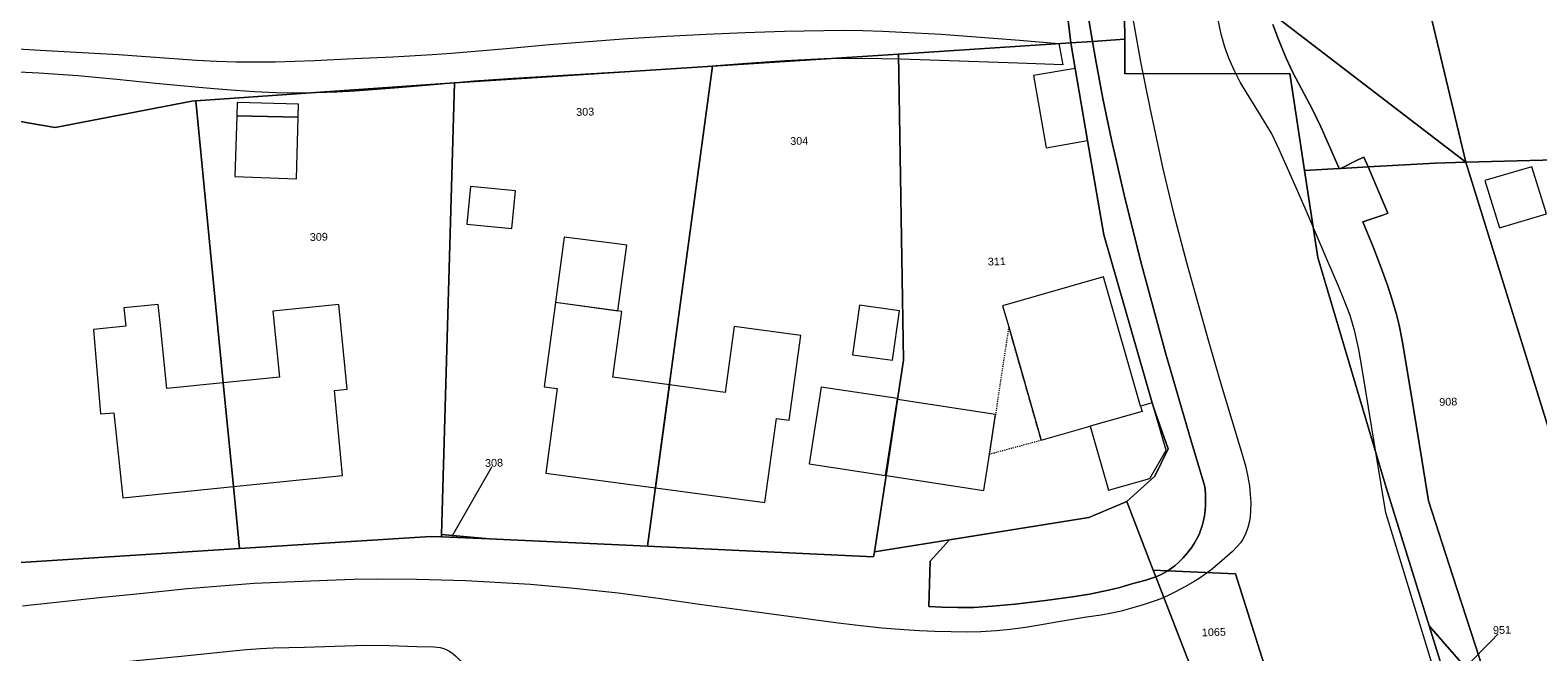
# Model space of a CAD drawing. Header units: millimetres. Extents: x -191 to 81095, y -508122 to 28741.
# Tile 22 of 251: x 4073 to 4209, y 10037 to 10093. Entities that reach past the tile are written whole.
import ezdxf

# ---------------------------------------------------------------- set-up
doc = ezdxf.new("R2010")
doc.units = ezdxf.units.MM
doc.linetypes.add('VE22-087 DB - VST Hervest-Dorsten ALK VA2736$0$1', pattern=[0])
doc.linetypes.add('VE22-087 DB - VST Hervest-Dorsten ALK VA2736$0$3', pattern=[0.26, 0.11, -0.15])
for name, color, linetype, lineweight in [('VE22-087 DB - VST Hervest-Dorsten ALK VA2736$0$AX_Bauteil', 7, 'VE22-087 DB - VST Hervest-Dorsten ALK VA2736$0$1', 18), ('VE22-087 DB - VST Hervest-Dorsten ALK VA2736$0$AX_Flurstueck', 9, 'VE22-087 DB - VST Hervest-Dorsten ALK VA2736$0$1', 18), ('VE22-087 DB - VST Hervest-Dorsten ALK VA2736$0$AX_Gebaeude', 7, 'VE22-087 DB - VST Hervest-Dorsten ALK VA2736$0$1', 18), ('VE22-087 DB - VST Hervest-Dorsten ALK VA2736$0$AX_Gelaendekante', 7, 'VE22-087 DB - VST Hervest-Dorsten ALK VA2736$0$1', 18), ('VE22-087 DB - VST Hervest-Dorsten ALK VA2736$0$AX_SonstigesBauwerkOderSonstigeEinrichtung', 7, 'VE22-087 DB - VST Hervest-Dorsten ALK VA2736$0$1', 18), ('VE22-087 DB - VST Hervest-Dorsten ALK VA2736$0$AX_SportFreizeitUndErholungsflaeche', 7, 'VE22-087 DB - VST Hervest-Dorsten ALK VA2736$0$1', 18), ('VE22-087 DB - VST Hervest-Dorsten ALK VA2736$0$AX_Strassenverkehr', 7, 'VE22-087 DB - VST Hervest-Dorsten ALK VA2736$0$1', 18), ('VE22-087 DB - VST Hervest-Dorsten ALK VA2736$0$AX_Strassenverkehrsanlage', 7, 'VE22-087 DB - VST Hervest-Dorsten ALK VA2736$0$1', 18), ('VE22-087 DB - VST Hervest-Dorsten ALK VA2736$0$AX_Wald', 7, 'VE22-087 DB - VST Hervest-Dorsten ALK VA2736$0$1', 18), ('VE22-087 DB - VST Hervest-Dorsten ALK VA2736$0$AX_Wohnbauflaeche', 7, 'VE22-087 DB - VST Hervest-Dorsten ALK VA2736$0$1', 18), ('VE22-087 DB - VST Hervest-Dorsten ALK VA2736$0$Flurgrenzen', 9, 'VE22-087 DB - VST Hervest-Dorsten ALK VA2736$0$1', 18)]:
    doc.layers.add(name, color=color, linetype=linetype, lineweight=lineweight)
doc.layers.add('XREF ALK Kataster', color=251, linetype='Continuous')
doc.styles.add('VE22-087 DB - VST Hervest-Dorsten ALK VA2736$0$0', font='arial.ttf')

# ---------------------------------------------------------------- blocks, each defined once
blk = doc.blocks.new('VE22-087 DB - VST Hervest-Dorsten ALK VA2736')
at = {"layer": 'VE22-087 DB - VST Hervest-Dorsten ALK VA2736$0$AX_Bauteil', "color": 7, "linetype": 'VE22-087 DB - VST Hervest-Dorsten ALK VA2736$0$1', "lineweight": 13, "ltscale": 0.5}
for points in [[(4091.68, 10086.69, 0), (4091.64, 10085.5, 0), (4097.18, 10085.38, 0), (4097.22, 10086.56, 0)], [(4091.64, 10085.5, 0), (4091.47, 10080, 0), (4097.03, 10079.79, 0), (4097.18, 10085.38, 0)], [(4174.4, 10059.52, 0), (4173.35, 10059.22, 0), (4173.48, 10058.74, 0), (4168.79, 10057.41, 0), (4170.44, 10051.62, 0), (4174.18, 10052.67, 0), (4175.65, 10055.25, 0), (4174.54, 10059.04, 0)]]:
    blk.add_polyline3d(points, close=True, dxfattribs=at)
at = {"layer": 'VE22-087 DB - VST Hervest-Dorsten ALK VA2736$0$AX_Flurstueck', "linetype": 'VE22-087 DB - VST Hervest-Dorsten ALK VA2736$0$1', "lineweight": 13, "ltscale": 0.5}
for points in [[(4175.08, 10130.05, 0), (4171.87, 10096.41, 0), (4171.91, 10092.42, 0), (4171.93, 10089.31, 0), (4186.84, 10089.32, 0), (4188.16, 10080.56, 0), (4191.31, 10080.73, 0), (4191.44, 10080.74, 0), (4193.91, 10080.88, 0), (4199.99, 10081.22, 0), (4202.75, 10081.29, 0), (4184.93, 10094.98, 0), (4183.18, 10105.84, 0), (4181.82, 10117.8, 0), (4181.17, 10128.81, 0)], [(4191.95, 10126.62, 0), (4187.77, 10127.47, 0), (4184.62, 10128.11, 0), (4181.17, 10128.81, 0), (4181.82, 10117.8, 0), (4183.18, 10105.84, 0), (4184.93, 10094.98, 0), (4202.75, 10081.29, 0), (4195.82, 10110.38, 0), (4194.16, 10117.37, 0), (4193.38, 10120.62, 0)], [(4215.95, 10111.24, 0), (4195.82, 10110.38, 0), (4202.75, 10081.29, 0), (4254.98, 10082.67, 0), (4245.62, 10111.62, 0), (4241.2, 10109.63, 0), (4236.23, 10108.72, 0), (4231.06, 10108.92, 0)], [(4167.03, 10092.1, 0), (4169, 10092.23, 0), (4171.91, 10092.42, 0), (4171.87, 10096.41, 0), (4168.24, 10096.73, 0), (4166.48, 10096.89, 0)], [(4134.65, 10090, 0), (4128.77, 10046.54, 0), (4149.2, 10045.57, 0), (4149.3, 10046.04, 0), (4150.34, 10052.94, 0), (4151.37, 10059.83, 0), (4151.91, 10063.37, 0), (4151.45, 10091.09, 0)], [(4151.45, 10091.09, 0), (4151.91, 10063.37, 0), (4151.37, 10059.83, 0), (4150.34, 10052.94, 0), (4149.3, 10046.04, 0), (4156.07, 10047.13, 0), (4168.68, 10049.14, 0), (4172.09, 10050.59, 0), (4174.63, 10052.87, 0), (4175.85, 10055.36, 0), (4174.54, 10059.04, 0), (4174.4, 10059.52, 0), (4170.04, 10074.73, 0), (4168.56, 10083.26, 0), (4167.43, 10089.79, 0), (4167.03, 10092.1, 0)], [(4111.33, 10088.48, 0), (4110.16, 10047.6, 0), (4114.46, 10047.2, 0), (4128.77, 10046.54, 0), (4134.65, 10090, 0)], [(4087.94, 10086.85, 0), (4087.58, 10086.83, 0), (4075.23, 10084.43, 0), (4047.6, 10089.17, 0), (4047.81, 10086.9, 0), (4066.94, 10085.71, 0), (4067.53, 10079.34, 0), (4067.79, 10076.5, 0), (4068.38, 10070.16, 0), (4070.71, 10044.99, 0), (4091.88, 10046.33, 0), (4091.34, 10051.94, 0), (4090.42, 10061.33, 0)], [(4109.18, 10047.43, 0), (4110.15, 10047.38, 0), (4110.16, 10047.6, 0), (4111.33, 10088.48, 0), (4087.94, 10086.85, 0), (4090.42, 10061.33, 0), (4091.34, 10051.94, 0), (4091.88, 10046.33, 0)], [(4256.68, 10077.39, 0), (4254.98, 10082.67, 0), (4202.75, 10081.29, 0), (4212.58, 10049.62, 0), (4213.92, 10045.3, 0), (4216.42, 10037.24, 0), (4217.25, 10037.47, 0), (4223.77, 10039.26, 0), (4245.81, 10044.95, 0), (4254.38, 10047.17, 0), (4265.35, 10050.6, 0)], [(4199.99, 10081.22, 0), (4193.91, 10080.88, 0), (4191.44, 10080.74, 0), (4191.31, 10080.73, 0), (4188.16, 10080.56, 0), (4189.36, 10072.67, 0), (4195.55, 10051.85, 0), (4199.42, 10039.34, 0), (4204.16, 10033.9, 0), (4204.75, 10034.06, 0), (4209.61, 10035.38, 0), (4216.42, 10037.24, 0), (4213.92, 10045.3, 0), (4212.58, 10049.62, 0), (4202.75, 10081.29, 0)], [(4110.16, 10047.6, 0), (4110.15, 10047.38, 0), (4114.46, 10047.2, 0)], [(4188.37, 10023.63, 0), (4181.93, 10044.04, 0), (4175.8, 10044.33, 0), (4174.49, 10044.39, 0), (4174.73, 10043.77, 0), (4184.03, 10019.74, 0), (4189.85, 10014.18, 0), (4187.05, 10022.95, 0)], [(4204.16, 10033.9, 0), (4199.42, 10039.34, 0), (4201.35, 10033.12, 0), (4201.95, 10033.29, 0)]]:
    blk.add_polyline3d(points, close=True, dxfattribs=at)
for points in [[(4047.6, 10089.17, 0), (4075.23, 10084.43, 0), (4087.58, 10086.83, 0), (4087.94, 10086.85, 0), (4111.33, 10088.48, 0), (4134.65, 10090, 0), (4151.45, 10091.09, 0), (4167.03, 10092.1, 0), (4166.48, 10096.89, 0), (4075.83, 10105.1, 0), (3998.47, 10112.1, 0)], [(4201.35, 10033.12, 0), (4199.42, 10039.34, 0), (4195.55, 10051.85, 0), (4189.36, 10072.67, 0), (4188.16, 10080.56, 0), (4186.84, 10089.32, 0), (4171.93, 10089.31, 0), (4171.91, 10092.42, 0), (4169, 10092.23, 0), (4167.03, 10092.1, 0), (4167.43, 10089.79, 0), (4168.56, 10083.26, 0), (4170.04, 10074.73, 0), (4174.4, 10059.52, 0), (4174.54, 10059.04, 0), (4175.85, 10055.36, 0), (4174.63, 10052.87, 0), (4172.09, 10050.59, 0), (4174.49, 10044.39, 0), (4175.8, 10044.33, 0), (4181.93, 10044.04, 0), (4188.37, 10023.63, 0)], [(4111.11, 10047.44, 0), (4114.9, 10054.09, 0)], [(4071.74, 10033.1, 0), (4087.29, 10034.11, 0), (4108.66, 10035.51, 0), (4122.27, 10033.58, 0), (4155.73, 10027.4, 0), (4167.62, 10025.17, 0), (4169.58, 10024.8, 0), (4175.49, 10023.08, 0), (4184.03, 10019.74, 0), (4174.73, 10043.77, 0), (4174.49, 10044.39, 0), (4172.09, 10050.59, 0), (4168.68, 10049.14, 0), (4156.07, 10047.13, 0), (4149.3, 10046.04, 0), (4149.2, 10045.57, 0), (4128.77, 10046.54, 0), (4114.46, 10047.2, 0), (4110.15, 10047.38, 0), (4109.18, 10047.43, 0), (4091.88, 10046.33, 0), (4070.71, 10044.99, 0)], [(4201.98, 10034.83, 0), (4206.02, 10038.97, 0)]]:
    blk.add_polyline3d(points, dxfattribs=at)
at = {"layer": 'VE22-087 DB - VST Hervest-Dorsten ALK VA2736$0$AX_Gebaeude', "color": 7, "linetype": 'VE22-087 DB - VST Hervest-Dorsten ALK VA2736$0$1', "lineweight": 13, "ltscale": 0.5}
for points in [[(4167.43, 10089.79, 0), (4163.67, 10089.14, 0), (4164.8, 10082.61, 0), (4164.8, 10082.61, 0), (4168.56, 10083.26, 0)], [(4091.68, 10086.69, 0), (4091.64, 10085.5, 0), (4091.47, 10080, 0), (4097.03, 10079.79, 0), (4097.18, 10085.38, 0), (4097.22, 10086.56, 0)], [(4208.72, 10080.89, 0), (4204.48, 10079.63, 0), (4205.8, 10075.36, 0), (4210.04, 10076.62, 0)], [(4112.76, 10079.11, 0), (4112.43, 10075.69, 0), (4116.52, 10075.3, 0), (4116.85, 10078.71, 0)], [(4125.8, 10073.93, 0), (4121.25, 10074.5, 0), (4120.46, 10068.64, 0), (4126.1, 10067.86, 0), (4126.91, 10073.79, 0)], [(4169.99, 10070.92, 0), (4160.88, 10068.31, 0), (4161.43, 10066.4, 0), (4164.36, 10056.15, 0), (4168.79, 10057.41, 0), (4170.44, 10051.62, 0), (4174.18, 10052.67, 0), (4175.65, 10055.25, 0), (4174.54, 10059.04, 0), (4174.4, 10059.52, 0), (4173.35, 10059.22, 0)], [(4085.31, 10060.81, 0), (4084.71, 10066.78, 0), (4084.55, 10068.41, 0), (4081.45, 10068.12, 0), (4081.62, 10066.47, 0), (4078.69, 10066.17, 0), (4079.34, 10058.52, 0), (4080.53, 10058.63, 0), (4081.34, 10050.91, 0), (4091.34, 10051.94, 0), (4090.42, 10061.33, 0)], [(4101.61, 10060.76, 0), (4100.88, 10068.43, 0), (4094.9, 10067.82, 0), (4095.5, 10061.85, 0), (4090.42, 10061.33, 0), (4091.34, 10051.94, 0), (4101.19, 10052.94, 0), (4100.47, 10060.65, 0)], [(4120.46, 10068.61, 0), (4119.44, 10060.98, 0), (4120.61, 10060.83, 0), (4119.59, 10053.17, 0), (4129.49, 10051.82, 0), (4130.75, 10061.15, 0), (4125.65, 10061.83, 0), (4126.46, 10067.8, 0)], [(4147.93, 10068.36, 0), (4147.3, 10063.88, 0), (4150.92, 10063.38, 0), (4151.54, 10067.86, 0)], [(4135.8, 10060.47, 0), (4130.75, 10061.15, 0), (4129.49, 10051.82, 0), (4139.39, 10050.49, 0), (4140.42, 10058.11, 0), (4141.59, 10057.95, 0), (4142.63, 10065.61, 0), (4136.6, 10066.42, 0)], [(4144.46, 10060.95, 0), (4143.39, 10054.01, 0), (4150.3, 10052.94, 0), (4151.38, 10059.91, 0)], [(4151.37, 10059.83, 0), (4150.34, 10052.94, 0), (4159.18, 10051.58, 0), (4159.68, 10054.88, 0), (4160.23, 10058.47, 0)]]:
    blk.add_polyline3d(points, close=True, dxfattribs=at)
at = {"layer": 'VE22-087 DB - VST Hervest-Dorsten ALK VA2736$0$AX_Gelaendekante', "color": 18, "linetype": 'VE22-087 DB - VST Hervest-Dorsten ALK VA2736$0$1', "lineweight": 13, "ltscale": 0.5, "true_color": 0x520000}
for points in [[(4070.34, 10091.66, 0), (4073.88, 10091.45, 0), (4080.96, 10091.04, 0), (4088.03, 10090.54, 0), (4089.81, 10090.44, 0), (4091.58, 10090.38, 0), (4093.35, 10090.37, 0), (4095.13, 10090.39, 0), (4096.9, 10090.44, 0), (4098.67, 10090.51, 0), (4102.22, 10090.67, 0), (4105.76, 10090.84, 0), (4109.3, 10091.05, 0), (4111.07, 10091.17, 0), (4112.84, 10091.31, 0), (4116.37, 10091.62, 0), (4119.91, 10091.94, 0), (4123.44, 10092.23, 0), (4126.98, 10092.48, 0), (4130.52, 10092.69, 0), (4134.07, 10092.88, 0), (4137.61, 10093.04, 0), (4141.15, 10093.16, 0), (4144.7, 10093.23, 0), (4146.47, 10093.24, 0), (4148.25, 10093.21, 0), (4150.02, 10093.16, 0), (4151.79, 10093.08, 0), (4155.33, 10092.87, 0), (4158.87, 10092.61, 0), (4162.41, 10092.33, 0), (4165.95, 10092.03, 0)], [(4166.31, 10090.1, 0), (4162.24, 10090.25, 0), (4155.17, 10090.51, 0), (4151.66, 10090.63, 0), (4148.19, 10090.69, 0), (4144.73, 10090.64, 0), (4141.23, 10090.47, 0), (4137.72, 10090.23, 0), (4134.21, 10089.97, 0), (4130.69, 10089.73, 0), (4123.67, 10089.31, 0), (4116.62, 10088.88, 0), (4113.06, 10088.62, 0), (4109.48, 10088.31, 0), (4105.91, 10087.99, 0), (4102.35, 10087.72, 0), (4100.69, 10087.63, 0), (4098.8, 10087.57, 0), (4096.74, 10087.55, 0), (4095.19, 10087.59, 0), (4093.29, 10087.67, 0), (4091.52, 10087.78, 0), (4089.59, 10087.93, 0), (4087.88, 10088.08, 0), (4084.32, 10088.43, 0), (4080.81, 10088.78, 0), (4077.29, 10089.1, 0), (4073.76, 10089.36, 0), (4071.94, 10089.46, 0)], [(4165.95, 10092.03, 0), (4166.31, 10090.1, 0)]]:
    blk.add_polyline3d(points, dxfattribs=at)
at = {"layer": 'VE22-087 DB - VST Hervest-Dorsten ALK VA2736$0$AX_SonstigesBauwerkOderSonstigeEinrichtung', "color": 7, "linetype": 'VE22-087 DB - VST Hervest-Dorsten ALK VA2736$0$3', "lineweight": 13, "ltscale": 0.5}
blk.add_polyline3d([(4161.43, 10066.4, 0), (4160.23, 10058.47, 0), (4159.68, 10054.88, 0), (4164.36, 10056.15, 0)], close=True, dxfattribs=at)
at = {"layer": 'VE22-087 DB - VST Hervest-Dorsten ALK VA2736$0$AX_SportFreizeitUndErholungsflaeche', "color": 253, "linetype": 'VE22-087 DB - VST Hervest-Dorsten ALK VA2736$0$1', "lineweight": 13, "ltscale": 0.5, "true_color": 0x999999}
blk.add_polyline3d([(4166.48, 10096.89, 0), (4167.03, 10092.1, 0), (4167.43, 10089.79, 0), (4168.56, 10083.26, 0), (4170.04, 10074.73, 0), (4174.4, 10059.52, 0), (4174.54, 10059.04, 0), (4175.85, 10055.36, 0), (4174.63, 10052.87, 0), (4172.09, 10050.59, 0), (4174.49, 10044.39, 0), (4174.73, 10043.77, 0), (4175.16, 10043.96, 0), (4175.55, 10044.17, 0), (4175.8, 10044.33, 0), (4176.15, 10044.55, 0), (4176.43, 10044.77, 0), (4176.84, 10045.12, 0), (4177.2, 10045.48, 0), (4177.56, 10045.91, 0), (4177.92, 10046.38, 0), (4178.19, 10046.79, 0), (4178.46, 10047.27, 0), (4178.66, 10047.67, 0), (4178.77, 10047.96, 0), (4178.91, 10048.39, 0), (4179.04, 10048.88, 0), (4179.13, 10049.29, 0), (4179.19, 10049.78, 0), (4179.23, 10050.32, 0), (4179.23, 10050.87, 0), (4179.21, 10051.29, 0), (4179.15, 10051.95, 0), (4177.94, 10055.96, 0), (4175.61, 10064.06, 0), (4173.38, 10072.29, 0), (4171.87, 10078.33, 0), (4170.72, 10083.33, 0), (4169.94, 10087.06, 0), (4169.27, 10090.66, 0), (4169, 10092.23, 0), (4168.24, 10096.73, 0)], dxfattribs=at)
blk.add_polyline3d([(4172.09, 10050.59, 0), (4168.68, 10049.14, 0), (4156.07, 10047.13, 0), (4154.33, 10045.2, 0), (4154.2, 10041.08, 0), (4155.39, 10041.03, 0), (4156.82, 10041, 0), (4158.28, 10041.01, 0), (4159.93, 10041.11, 0), (4162.01, 10041.31, 0), (4164.76, 10041.62, 0), (4167.19, 10041.95, 0), (4168.74, 10042.21, 0), (4170.46, 10042.56, 0), (4171.46, 10042.81, 0), (4172.56, 10043.13, 0), (4173.82, 10043.48, 0), (4174.73, 10043.77, 0), (4174.49, 10044.39, 0)], close=True, dxfattribs=at)
at = {"layer": 'VE22-087 DB - VST Hervest-Dorsten ALK VA2736$0$AX_Strassenverkehrsanlage', "color": 7, "linetype": 'VE22-087 DB - VST Hervest-Dorsten ALK VA2736$0$1', "lineweight": 13, "ltscale": 0.5, "true_color": 0xf7f7f0}
for points in [[(4172.37, 10095.81, 0), (4173.35, 10090.37, 0), (4174.18, 10086.21, 0), (4175.37, 10080.71, 0), (4176.32, 10076.7, 0), (4177.49, 10072.22, 0), (4179.49, 10065.11, 0), (4180.62, 10061.15, 0), (4182.57, 10054.74, 0), (4182.83, 10053.82, 0), (4183.04, 10052.83, 0), (4183.18, 10052.02, 0), (4183.26, 10051.22, 0), (4183.3, 10050.51, 0), (4183.29, 10049.73, 0), (4183.25, 10049.22, 0), (4183.19, 10048.82, 0), (4183.05, 10048.23, 0), (4182.87, 10047.73, 0), (4182.72, 10047.4, 0), (4182.56, 10047.13, 0), (4182.37, 10046.86, 0), (4182.08, 10046.51, 0), (4181.65, 10046.07, 0), (4180.92, 10045.42, 0), (4179.84, 10044.51, 0), (4179.17, 10043.98, 0), (4178.65, 10043.62, 0), (4178.19, 10043.34, 0), (4177.41, 10042.89, 0), (4176.45, 10042.39, 0), (4175.89, 10042.11, 0), (4175.45, 10041.9, 0)], [(4072.28, 10041.16, 0), (4073.06, 10041.23, 0), (4074.22, 10041.36, 0), (4079.2, 10041.91, 0), (4082.89, 10042.28, 0), (4087.2, 10042.71, 0), (4093.21, 10043.19, 0), (4099.81, 10043.46, 0), (4102.23, 10043.56, 0), (4104.26, 10043.59, 0), (4107.9, 10043.57, 0), (4112.36, 10043.45, 0), (4118.21, 10043.12, 0), (4121.84, 10042.78, 0), (4126.13, 10042.32, 0), (4129.52, 10041.87, 0), (4133.69, 10041.28, 0), (4138.2, 10040.66, 0), (4146.02, 10039.61, 0), (4148.05, 10039.36, 0), (4149.97, 10039.16, 0), (4151.98, 10039, 0), (4153.37, 10038.92, 0), (4154.76, 10038.86, 0), (4156.23, 10038.82, 0), (4157.68, 10038.81, 0), (4158.92, 10038.84, 0), (4160.31, 10038.92, 0), (4161.57, 10039.04, 0), (4162.95, 10039.23, 0), (4164.21, 10039.43, 0), (4165.75, 10039.7, 0), (4167.36, 10039.98, 0), (4168.45, 10040.15, 0), (4169.79, 10040.34, 0), (4170.71, 10040.51, 0), (4171.62, 10040.71, 0), (4172.47, 10040.94, 0), (4173.61, 10041.28, 0), (4174.71, 10041.64, 0), (4175.45, 10041.9, 0)], [(4069.42, 10034.91, 0), (4078.23, 10035.77, 0), (4086.61, 10036.59, 0), (4091.3, 10037.08, 0), (4092.53, 10037.2, 0), (4093.8, 10037.29, 0), (4094.94, 10037.34, 0), (4097.76, 10037.4, 0), (4100.52, 10037.51, 0), (4103.24, 10037.58, 0), (4105.41, 10037.57, 0), (4107.92, 10037.48, 0), (4109.45, 10037.44, 0), (4110.03, 10037.37, 0), (4110.37, 10037.28, 0), (4110.63, 10037.18, 0), (4110.92, 10037.01, 0), (4111.2, 10036.8, 0), (4111.46, 10036.58, 0), (4111.81, 10036.22, 0), (4112.13, 10035.85, 0), (4112.54, 10035.32, 0), (4112.82, 10034.91, 0)]]:
    blk.add_polyline3d(points, dxfattribs=at)
at = {"layer": 'VE22-087 DB - VST Hervest-Dorsten ALK VA2736$0$AX_Wohnbauflaeche', "color": 253, "linetype": 'VE22-087 DB - VST Hervest-Dorsten ALK VA2736$0$1', "lineweight": 13, "ltscale": 0.5, "true_color": 0x999999}
blk.add_polyline3d([(4215.95, 10111.24, 0), (4195.82, 10110.38, 0), (4202.75, 10081.29, 0), (4254.98, 10082.67, 0), (4245.62, 10111.62, 0), (4241.2, 10109.63, 0), (4236.23, 10108.72, 0), (4231.06, 10108.92, 0)], close=True, dxfattribs=at)
at = {"layer": 'VE22-087 DB - VST Hervest-Dorsten ALK VA2736$0$AX_Flurstueck', "char_height": 0.7, "attachment_point": 2, "rotation": 1.5895, "style": 'VE22-087 DB - VST Hervest-Dorsten ALK VA2736$0$0', "bg_fill": 3, "box_fill_scale": 1, "bg_fill_color": 256, "bg_fill_transparency": 0}
for s, insert in [('303', (4123.13, 10086.21)), ('304', (4142.48, 10083.58)), ('309', (4099.05, 10074.89)), ('311', (4160.34, 10072.67)), ('908', (4201.15, 10059.97)), ('308', (4114.89, 10054.44)), ('951', (4206.01, 10039.32)), ('1065', (4179.96, 10039.12))]:
    blk.add_mtext(s, dxfattribs=dict(at, insert=insert))
at = {"layer": 'VE22-087 DB - VST Hervest-Dorsten ALK VA2736$0$AX_SportFreizeitUndErholungsflaeche', "color": 253, "linetype": 'VE22-087 DB - VST Hervest-Dorsten ALK VA2736$0$1', "lineweight": 13, "ltscale": 0.5, "true_color": 0x999999}
for points in [[(4185.29, 10093.76, 0), (4185.8, 10092.39, 0), (4186.52, 10090.7, 0), (4187.12, 10089.42, 0), (4188.15, 10087.49, 0), (4188.87, 10086.12, 0), (4189.64, 10084.49, 0), (4190.33, 10082.94, 0), (4191.31, 10080.73, 0), (4191.44, 10080.74, 0), (4193.05, 10081.54, 0), (4193.54, 10081.75, 0), (4193.91, 10080.88, 0), (4195.69, 10076.7, 0), (4195.26, 10076.5, 0), (4193.44, 10075.89, 0), (4194.38, 10073.63, 0), (4195.11, 10071.73, 0), (4195.69, 10070.07, 0), (4196.07, 10068.93, 0), (4196.44, 10067.65, 0), (4196.71, 10066.54, 0), (4196.99, 10065.17, 0), (4197.78, 10060.48, 0), (4198.76, 10054.38, 0), (4199.37, 10050.66, 0), (4201.58, 10043.84, 0), (4203.63, 10037.52, 0), (4204.75, 10034.06, 0)], [(4212.58, 10049.62, 0), (4202.75, 10081.29, 0), (4195.82, 10110.38, 0)]]:
    blk.add_polyline3d(points, dxfattribs=at)
at = {"layer": 'VE22-087 DB - VST Hervest-Dorsten ALK VA2736$0$AX_Strassenverkehr', "color": 253, "linetype": 'VE22-087 DB - VST Hervest-Dorsten ALK VA2736$0$1', "lineweight": 13, "ltscale": 0.5, "true_color": 0x999999}
for points in [[(4168.24, 10096.73, 0), (4169, 10092.23, 0), (4169.27, 10090.66, 0), (4169.94, 10087.06, 0), (4170.72, 10083.33, 0), (4171.87, 10078.33, 0), (4173.38, 10072.29, 0), (4175.61, 10064.06, 0), (4177.94, 10055.96, 0), (4179.15, 10051.95, 0), (4179.21, 10051.29, 0), (4179.23, 10050.87, 0), (4179.23, 10050.32, 0), (4179.19, 10049.78, 0), (4179.13, 10049.29, 0), (4179.04, 10048.88, 0), (4178.91, 10048.39, 0), (4178.77, 10047.96, 0), (4178.66, 10047.67, 0), (4178.46, 10047.27, 0), (4178.19, 10046.79, 0), (4177.92, 10046.38, 0), (4177.56, 10045.91, 0), (4177.2, 10045.48, 0), (4176.84, 10045.12, 0), (4176.43, 10044.77, 0), (4176.15, 10044.55, 0), (4175.8, 10044.33, 0), (4175.55, 10044.17, 0), (4175.16, 10043.96, 0), (4174.73, 10043.77, 0), (4184.03, 10019.74, 0)], [(4204.75, 10034.06, 0), (4203.63, 10037.52, 0), (4201.58, 10043.84, 0), (4199.37, 10050.66, 0), (4198.76, 10054.38, 0), (4197.78, 10060.48, 0), (4196.99, 10065.17, 0), (4196.71, 10066.54, 0), (4196.44, 10067.65, 0), (4196.07, 10068.93, 0), (4195.69, 10070.07, 0), (4195.11, 10071.73, 0), (4194.38, 10073.63, 0), (4193.44, 10075.89, 0), (4195.26, 10076.5, 0), (4195.69, 10076.7, 0), (4193.91, 10080.88, 0), (4193.54, 10081.75, 0), (4193.05, 10081.54, 0), (4191.44, 10080.74, 0), (4191.31, 10080.73, 0), (4190.33, 10082.94, 0), (4189.64, 10084.49, 0), (4188.87, 10086.12, 0), (4188.15, 10087.49, 0), (4187.12, 10089.42, 0), (4186.52, 10090.7, 0), (4185.8, 10092.39, 0), (4185.29, 10093.76, 0)], [(4184.03, 10019.74, 0), (4174.73, 10043.77, 0), (4173.82, 10043.48, 0), (4172.56, 10043.13, 0), (4171.46, 10042.81, 0), (4170.46, 10042.56, 0), (4168.74, 10042.21, 0), (4167.19, 10041.95, 0), (4164.76, 10041.62, 0), (4162.01, 10041.31, 0), (4159.93, 10041.11, 0), (4158.28, 10041.01, 0), (4156.82, 10041, 0), (4155.39, 10041.03, 0), (4154.2, 10041.08, 0), (4154.33, 10045.2, 0), (4156.07, 10047.13, 0), (4149.3, 10046.04, 0), (4149.2, 10045.57, 0), (4128.77, 10046.54, 0), (4114.46, 10047.2, 0), (4110.15, 10047.38, 0), (4109.18, 10047.43, 0), (4091.88, 10046.33, 0), (4070.71, 10044.99, 0)]]:
    blk.add_polyline3d(points, dxfattribs=at)
at = {"layer": 'VE22-087 DB - VST Hervest-Dorsten ALK VA2736$0$AX_Strassenverkehrsanlage', "color": 7, "linetype": 'VE22-087 DB - VST Hervest-Dorsten ALK VA2736$0$1', "lineweight": 13, "ltscale": 0.5, "true_color": 0xf7f7f0}
blk.add_polyline3d([(4200.81, 10032.23, 0), (4198.14, 10040.99, 0), (4195.67, 10049.09, 0), (4195.52, 10049.57, 0), (4194.23, 10057.44, 0), (4193.39, 10062.59, 0), (4193.08, 10064.34, 0), (4192.71, 10065.98, 0), (4192.28, 10067.41, 0), (4191.75, 10068.81, 0), (4191.23, 10070.07, 0), (4190.09, 10072.74, 0), (4188.22, 10077.13, 0), (4186.87, 10080.23, 0), (4185.88, 10082.45, 0), (4185.2, 10083.88, 0), (4184.2, 10085.56, 0), (4183.15, 10087.21, 0), (4182.36, 10088.55, 0), (4181.8, 10089.63, 0), (4181.31, 10090.72, 0), (4180.96, 10091.71, 0), (4180.64, 10092.87, 0), (4180.17, 10095.05, 0)], dxfattribs=at)
at = {"layer": 'VE22-087 DB - VST Hervest-Dorsten ALK VA2736$0$AX_Wald', "color": 3, "linetype": 'VE22-087 DB - VST Hervest-Dorsten ALK VA2736$0$1', "lineweight": 13, "ltscale": 0.5, "true_color": 0x00ff00}
blk.add_polyline3d([(4047.6, 10089.17, 0), (4075.23, 10084.43, 0), (4087.58, 10086.83, 0), (4087.94, 10086.85, 0), (4111.33, 10088.48, 0), (4134.65, 10090, 0), (4151.45, 10091.09, 0), (4167.03, 10092.1, 0), (4166.48, 10096.89, 0)], dxfattribs=at)
at = {"layer": 'VE22-087 DB - VST Hervest-Dorsten ALK VA2736$0$AX_Wohnbauflaeche', "color": 253, "linetype": 'VE22-087 DB - VST Hervest-Dorsten ALK VA2736$0$1', "lineweight": 13, "ltscale": 0.5, "true_color": 0x999999}
blk.add_polyline3d([(4070.71, 10044.99, 0), (4091.88, 10046.33, 0), (4109.18, 10047.43, 0), (4110.15, 10047.38, 0), (4114.46, 10047.2, 0), (4128.77, 10046.54, 0), (4149.2, 10045.57, 0), (4149.3, 10046.04, 0), (4150.34, 10052.94, 0), (4151.37, 10059.83, 0), (4151.91, 10063.37, 0), (4151.45, 10091.09, 0), (4134.65, 10090, 0), (4111.33, 10088.48, 0), (4087.94, 10086.85, 0), (4087.58, 10086.83, 0), (4075.23, 10084.43, 0), (4047.6, 10089.17, 0)], dxfattribs=at)
for points in [[(4167.03, 10092.1, 0), (4151.45, 10091.09, 0), (4151.91, 10063.37, 0), (4151.37, 10059.83, 0), (4150.34, 10052.94, 0), (4149.3, 10046.04, 0), (4156.07, 10047.13, 0), (4168.68, 10049.14, 0), (4172.09, 10050.59, 0), (4174.63, 10052.87, 0), (4175.85, 10055.36, 0), (4174.54, 10059.04, 0), (4174.4, 10059.52, 0), (4170.04, 10074.73, 0), (4168.56, 10083.26, 0), (4167.43, 10089.79, 0)], [(4202.75, 10081.29, 0), (4212.58, 10049.62, 0), (4213.92, 10045.3, 0), (4216.42, 10037.24, 0), (4217.25, 10037.47, 0), (4223.77, 10039.26, 0), (4245.81, 10044.95, 0), (4249.69, 10043.28, 0), (4263.17, 10047.72, 0), (4265.46, 10048.39, 0), (4265.76, 10049.35, 0), (4265.35, 10050.6, 0), (4256.68, 10077.39, 0), (4254.98, 10082.67, 0)]]:
    blk.add_polyline3d(points, close=True, dxfattribs=at)
at = {"layer": 'VE22-087 DB - VST Hervest-Dorsten ALK VA2736$0$Flurgrenzen', "ltscale": 0.5}
for points in [[(4071.74, 10033.1, 0), (4087.29, 10034.11, 0), (4108.66, 10035.51, 0), (4122.27, 10033.58, 0), (4155.73, 10027.4, 0), (4167.62, 10025.17, 0), (4169.58, 10024.8, 0), (4175.49, 10023.08, 0), (4184.03, 10019.74, 0), (4174.73, 10043.77, 0), (4174.49, 10044.39, 0), (4172.09, 10050.59, 0), (4174.63, 10052.87, 0), (4175.85, 10055.36, 0), (4174.54, 10059.04, 0), (4174.4, 10059.52, 0), (4170.04, 10074.73, 0), (4168.56, 10083.26, 0), (4167.43, 10089.79, 0), (4167.03, 10092.1, 0), (4166.48, 10096.89, 0)], [(4166.48, 10096.89, 0), (4167.03, 10092.1, 0), (4167.43, 10089.79, 0), (4168.56, 10083.26, 0), (4170.04, 10074.73, 0), (4174.4, 10059.52, 0), (4174.54, 10059.04, 0), (4175.85, 10055.36, 0), (4174.63, 10052.87, 0), (4172.09, 10050.59, 0), (4174.49, 10044.39, 0), (4174.73, 10043.77, 0), (4184.03, 10019.74, 0), (4186.62, 10012.55, 0), (4187.66, 10009.67, 0), (4190.47, 10003.54, 0), (4192.92, 9998.2, 0), (4195.37, 9994.86, 0), (4198.72, 9990.3, 0), (4200.04, 9986.1, 0), (4200.94, 9983.24, 0), (4205.24, 9969.58, 0), (4206.58, 9965.39, 0), (4212.56, 9946.7, 0)]]:
    blk.add_polyline3d(points, dxfattribs=at)

msp = doc.modelspace()

# ---------------------------------------------------------------- block references
at = {"layer": 'XREF ALK Kataster', "color": 251}
msp.add_blockref('VE22-087 DB - VST Hervest-Dorsten ALK VA2736', (0, 0), dxfattribs=at)

doc.saveas('drawing.dxf')
